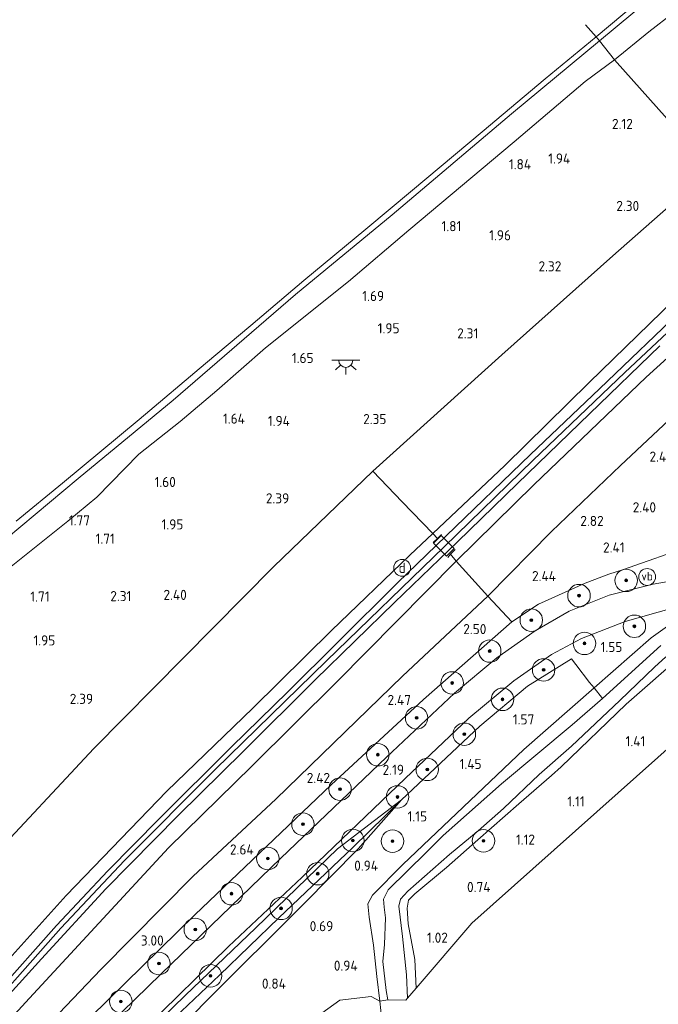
# Model space of a CAD drawing. Extents: x 130905 to 137824, y 412333 to 417928.
# Tile 167 of 256: x 134039 to 134152, y 414813 to 414988. Entities that reach past the tile are written whole.
import ezdxf
from ezdxf.enums import TextEntityAlignment as Align
from ezdxf.lldxf.tags import DXFTag

# ---------------------------------------------------------------- set-up
doc = ezdxf.new("R2010")
doc.units = 0
for name, color, linetype, lineweight in [('B-ME-GR-BOOM-S', 90, 'Continuous', 25), ('B-ME-GR-GRAS-GV', 60, 'Continuous', 13), ('B-ME-GW-TALUD_KRUIN-G', 90, 'Continuous', 18), ('B-ME-GW-TALUD_TEEN-G', 90, 'Continuous', 18), ('B-ME-IE-MEUBILAIR_DIJKPAAL-S', 7, 'Continuous', 25), ('B-ME-IE-MEUBILAIR_WEGMEUBILAIR-S', 7, 'Continuous', 25), ('B-ME-IE-TERREINAFSCHEIDING_DOORGANG-G', 210, 'Continuous', 18), ('B-ME-IE-TERREINAFSCHEIDING_KUNSTMATIG_HEKWERK-G', 20, 'IE-TERREINAFSCHEIDING-KUNSTMATIG', 18), ('B-ME-KG-GRENS_OPNAME-G', 210, 'KG-OPNAME', 18), ('B-ME-KL-ET_LS_OV_LICHTPUNT-S', 190, 'Continuous', 25), ('B-ME-OB-BEKLEDING_STEEN-GV', 30, 'Continuous', 18), ('B-ME-OB-OEVERVOORZIENING-G', 7, 'Continuous', 18), ('B-ME-OG-WATER_RIVIER-GV', 130, 'Continuous', 18), ('B-ME-OG-WATER_SLOOT-G', 120, 'Continuous', 18), ('B-ME-OG-WATER_SLOOT-GV', 120, 'Continuous', 18), ('B-ME-VH-VERHARDING_ASFALT-GV', 252, 'Continuous', 18), ('B-ME-VH-VERHARDING_ROOSTER-GV', 252, 'Continuous', 18), ('B-ME-WH-WINTERBED-G', 150, 'WH-WINTERBED', 18), ('X-XX-AL-HOOGTELABEL-S', 7, 'Continuous', 25)]:
    doc.layers.add(name, color=color, linetype=linetype, lineweight=lineweight)
doc.styles.add('NLCS-ISO', font='NLCS-ISO.ttf')
doc.styles.add('NLCS-ISO-ANNOTATIVE-T18', font='NLCS-ISO.ttf', dxfattribs={"height": 1.8})
doc.styles.get("Standard").update_dxf_attribs({"font": 'arial.ttf'})
doc.linetypes.add('IE-TERREINAFSCHEIDING-KUNSTMATIG', pattern='A,4,[82,NLCS.SHX,S=0.75,R=90,X=0,Y=0],4,-2', length=10)
tags = doc.linetypes.add('KG-OPNAME', pattern='A,5.5,-2,["O",Standard,S=1.8,R=0,X=-0.5,Y=-0.9],-2,5.5,-2,[5,NLCS.SHX,S=0.75,R=0,X=0,Y=0],-2', length=19).pattern_tags.tags
tags[6] = DXFTag(74, 10)
tags = doc.linetypes.add('WH-WINTERBED', pattern='A,6,-3.5,["WB",Standard,S=1.8,R=0,X=-1.5,Y=-0.9],-3.5,6,-3.5,6,-3.5,6,-3.5,6,-3.5', length=51).pattern_tags.tags
tags[6] = DXFTag(74, 10)

# ---------------------------------------------------------------- blocks, each defined once
blk = doc.blocks.new('SAL-HOOGTELABEL-SO')
at = {"color": 0, "linetype": 'ByBlock', "lineweight": -2, "style": 'NLCS-ISO-ANNOTATIVE-T18'}
blk.add_attdef('HOOGTE', text='', height=1.8, dxfattribs=at).set_placement((2.79, 0), align=Align.RIGHT)
blk = doc.blocks.new('SGR-BOOM_01-SO')
at = {"linetype": 'ByBlock', "lineweight": 18}
h = blk.add_hatch(color=0, dxfattribs=at)
h.dxf.hatch_style = 1
edge = h.paths.add_edge_path()
edge.add_arc((0, 0), 0.25, 0, 360)
at = {"color": 0, "linetype": 'ByBlock', "lineweight": 18}
for radius in [2, 0.25]:
    blk.add_circle((0, 0), radius, dxfattribs=at)
blk = doc.blocks.new('SKL-ET_OV_LICHTPUNT-SO')
at = {"color": 0, "linetype": 'ByBlock', "lineweight": 18}
for points in [[(-1.25, 0), (-2.5, 0)], [(1.25, 0), (2.5, 0)], [(-0.92, -0.85), (-1.83, -1.7)], [(0, -1.25), (0, -2.5)], [(0.92, -0.85), (1.83, -1.7)]]:
    blk.add_lwpolyline(points, dxfattribs=at)
blk.add_lwpolyline([(0, 0), (1.25, 0, -1), (-1.25, 0)], format="xyb", close=True, dxfattribs=at)
blk = doc.blocks.new('SIE-DIJKPAAL-SO')
at = {"color": 0, "linetype": 'ByBlock', "lineweight": 18}
blk.add_circle((0, 0), 1.5, dxfattribs=at)
at = {"color": 0, "linetype": 'ByBlock', "lineweight": 18, "style": 'NLCS-ISO'}
blk.add_text('d', height=1.8, dxfattribs=at).set_placement((0, 0), align=Align.MIDDLE_CENTER)
blk = doc.blocks.new('SIE-WEG_PAAL_VERKEERSBORD-SO')
at = {"color": 0, "linetype": 'ByBlock', "lineweight": 18}
blk.add_circle((0, 0), 1.5, dxfattribs=at)
at = {"color": 0, "linetype": 'ByBlock', "lineweight": 18, "style": 'NLCS-ISO'}
blk.add_text('vb', height=1.5, dxfattribs=at).set_placement((0, 0.13), align=Align.MIDDLE_CENTER)

msp = doc.modelspace()

# ---------------------------------------------------------------- linework, layer by layer
at = {"layer": 'B-ME-GR-GRAS-GV'}
for points in [[(134150.572, 414985.523, 1.683), (134144.466, 414980.546, 1.64), (134141.813, 414983.936, 1.14), (134159.947, 414999.074, 1.05), (134178.943, 415014.752, 1.113), (134182.441, 415010.47, 1.628), (134179.623, 415008.461, 1.639), (134163.908, 414995.912, 1.673)], [(134125.008, 414908.381, 6.236), (134112.19, 414896.285, 6.062), (134106.734, 414901.902, 4.287), (134101.53, 414907.36, 2.6), (134124.438, 414928.054, 2.491), (134144.178, 414945.71, 2.526), (134154.082, 414954.38, 2.587), (134161.714, 414961.434, 2.674), (134166.227, 414956.23, 4.472), (134170.232, 414951.608, 6.161), (134155.028, 414937.794, 6.219), (134139.994, 414923.157, 6.161)], [(134133.274, 414896.648, 2.795), (134121.945, 414885.174, 2.778), (134116.355, 414891.401, 6.075), (134130.141, 414904.983, 6.057), (134150.115, 414924.087, 6.095), (134174.74, 414946.399, 6.161), (134177.532, 414943.352, 4.586), (134180.175, 414940.258, 2.911), (134161.889, 414923.675, 2.805), (134145.549, 414908.388, 2.759)], [(134131.009, 414883.697, 2.358), (134126.227, 414880.579, 2.368), (134121.945, 414885.174, 2.778), (134133.274, 414896.648, 2.795), (134145.549, 414908.388, 2.759), (134161.889, 414923.675, 2.805), (134180.175, 414940.258, 2.911), (134185.266, 414934.401, 2.386), (134190.839, 414927.986, 1.911), (134199.179, 414918.627, 1.298), (134191.015, 414911.759, 1.168), (134178.934, 414901.904, 1.327), (134177.501, 414901.064, 1.398), (134171.503, 414899.452, 1.355), (134166.45, 414897.787, 1.434), (134163.924, 414896.648, 1.487), (134158.402, 414894.25, 1.781), (134145.945, 414889.834, 2.182), (134143.465, 414889.043, 2.274), (134139.307, 414887.462, 2.271)], [(133983.186, 414759.312, 6.349), (133978.972, 414753.193, 6.435), (133966.923, 414764.414, 2.551), (133974.145, 414773.205, 2.527), (133983.298, 414783.613, 2.529), (134002.436, 414805.099, 2.629), (134017.681, 414821.448, 2.652), (134032.925, 414837.797, 2.676), (134051.921, 414858.039, 2.734), (134067.882, 414874.195, 2.661), (134083.842, 414890.35, 2.587), (134101.53, 414907.36, 2.6), (134106.734, 414901.902, 4.287), (134112.19, 414896.285, 6.062), (134108.108, 414892.469, 6.236), (134094.147, 414879.025, 6.213), (134080.164, 414865.229, 6.168), (134064.914, 414850.469, 6.108), (134047.009, 414831.884, 6.106), (134031.448, 414814.679, 6.147), (134018.464, 414799.787, 6.205), (134002.198, 414781.248, 6.265), (133991.251, 414768.906, 6.198)], [(133994.658, 414755.474, 5.089), (133986.312, 414746.722, 5.385), (133983.004, 414749.467, 6.341), (133986.469, 414752.917, 6.3), (133991.885, 414759.151, 6.345), (133999.047, 414767.562, 6.324), (134013.592, 414784.478, 6.29), (134040.446, 414813.623, 6.101), (134065.19, 414840.399, 5.972), (134079.999, 414854.906, 5.955), (134095.148, 414869.928, 6.101), (134116.355, 414891.401, 6.075), (134121.945, 414885.174, 2.778), (134106.813, 414870.943, 2.646), (134084.282, 414849.052, 2.641), (134069.58, 414835.352, 2.943), (134053.221, 414818.782, 3.244), (134031.916, 414796.537, 3.964), (134010.396, 414774.044, 4.562)], [(134010.777, 414770.42, 4.502), (133987.755, 414745.462, 5.178), (133986.312, 414746.722, 5.385), (133994.658, 414755.474, 5.089), (134010.396, 414774.044, 4.562), (134031.916, 414796.537, 3.964), (134053.221, 414818.782, 3.244), (134069.58, 414835.352, 2.943), (134084.282, 414849.052, 2.641), (134106.813, 414870.943, 2.646), (134121.945, 414885.174, 2.778), (134126.227, 414880.579, 2.368), (134110.555, 414866.747, 2.253), (134094.128, 414851.591, 2.265), (134069.893, 414828.469, 2.79), (134045.08, 414804.141, 3.429), (134027.928, 414787.28, 3.966)], [(134119.151, 414826.962, 1.167), (134109.206, 414815.425, 1.212), (134108.97, 414820.492, 0.882), (134107.8, 414826.846, 0.808), (134107.598, 414829.637, 0.701), (134107.854, 414831.088, 0.626), (134109.009, 414832.189, 0.601), (134114.639, 414836.899, 0.462), (134120.178, 414841.824, 0.606), (134127.49, 414848.236, 0.775), (134133.29, 414853.262, 0.994), (134135.015, 414854.78, 1.115), (134146.576, 414865.929, 1.199), (134149.879, 414868.87, 1.243), (134158.09, 414876.002, 1.239), (134161.226, 414877.946, 1.237), (134169.226, 414878.219, 1.135), (134174.442, 414876.274, 1.176)], [(134104.185, 414813.359, -0.431), (134102.75, 414813.13, 0.981), (134102.224, 414817.518, 0.918), (134101.637, 414823.047, 0.731), (134100.847, 414828.073, 0.443), (134100.646, 414830.399, 0.781), (134101.451, 414831.975, 0.793), (134106.875, 414837.441, 0.987), (134128.352, 414857.854, 1.418), (134140.863, 414868.823, 1.502), (134142.387, 414866.931, -0.431), (134136.942, 414862.234, -0.431), (134124.389, 414851.75, -0.431), (134114.033, 414842.571, -0.431), (134111.06, 414839.59, -0.431), (134104.246, 414832.936, -0.431), (134103.42, 414831.271, -0.431), (134103.517, 414829.812, -0.431), (134103.792, 414827.921, -0.431), (134103.622, 414823.186, -0.431), (134103.281, 414820.142, -0.431), (134103.879, 414814.976, -0.431)], [(134032.936, 414774.542, 2.873), (134026.309, 414771.375, 3.836), (134038.347, 414783.182, 3.115), (134052.252, 414796.61, 2.702), (134062.985, 414807.041, 2.265), (134074.242, 414817.736, 1.915), (134084.827, 414827.949, 1.765), (134097.937, 414840.463, 1.365), (134106.601, 414848.938, 1.627), (134098.941, 414840.216, 1.378), (134089.176, 414830.345, 1.198), (134072.001, 414813.215, 1.161), (134053.172, 414793.916, 1.575), (134043.891, 414784.111, 1.858), (134037.02, 414777.599, 2.298)], [(134038.347, 414783.182, 3.115), (134026.309, 414771.375, 3.836), (134027.381, 414774.144, 4.021), (134030.515, 414777.629, 3.954), (134043.887, 414790.557, 3.435), (134057.313, 414803.563, 2.997), (134068.139, 414814.134, 2.577), (134080.704, 414826.17, 2.335), (134095.256, 414840.194, 2.052), (134106.601, 414848.938, 1.627), (134097.937, 414840.463, 1.365), (134084.827, 414827.949, 1.765), (134074.242, 414817.736, 1.915), (134062.985, 414807.041, 2.265), (134052.252, 414796.61, 2.702)], [(134100.427, 414805.241, 2.622), (134092.098, 414795.579, 1.203), (134090.48, 414796.076, 1.204), (134089.125, 414797.422, 1.224), (134087.848, 414800.703, 1.209), (134088.807, 414805.881, 1.145), (134091.372, 414810.196, 1.097), (134095.659, 414813.279, 1.094), (134101.208, 414813.933, 1.121), (134102.75, 414813.13, 0.981), (134103.136, 414809.791, 2.489), (134101.768, 414809.332, 2.483), (134100.701, 414808.226, 2.517), (134099.994, 414806.639, 2.538), (134100.239, 414805.786, 2.565)]]:
    msp.add_polyline3d(points, close=True, dxfattribs=at)
for points in [[(134037.194, 414890.454, 1.822), (134047.313, 414898.507, 1.676), (134052.423, 414902.747, 1.773), (134059.931, 414910.431, 1.827), (134067.27, 414916.226, 1.657), (134073.781, 414921.707, 1.724), (134082.425, 414929.337, 1.738), (134097.167, 414941.118, 1.686), (134107.898, 414950.231, 1.638), (134126.642, 414965.943, 1.615), (134139.255, 414976.722, 1.665), (134144.466, 414980.546, 1.64), (134150.572, 414985.523, 1.683), (134163.908, 414995.912, 1.673)], [(134195.505, 414992.638, 2.553), (134176.995, 414975.411, 2.575), (134167.813, 414967.046, 2.622), (134161.714, 414961.434, 2.674), (134154.082, 414954.38, 2.587), (134144.178, 414945.71, 2.526), (134124.438, 414928.054, 2.491), (134101.53, 414907.36, 2.6), (134083.842, 414890.35, 2.587), (134067.882, 414874.195, 2.661), (134051.921, 414858.039, 2.734), (134032.925, 414837.797, 2.676)], [(134028.675, 414889.004, 1.24), (134049.103, 414906.089, 1.265), (134065.994, 414919.993, 1.202), (134087.751, 414938.804, 1.24), (134104.938, 414952.971, 1.252), (134126.185, 414970.982, 1.152), (134141.813, 414983.936, 1.14), (134144.466, 414980.546, 1.64), (134139.255, 414976.722, 1.665), (134126.642, 414965.943, 1.615), (134107.898, 414950.231, 1.638), (134097.167, 414941.118, 1.686), (134082.425, 414929.337, 1.738), (134073.781, 414921.707, 1.724), (134067.27, 414916.226, 1.657), (134059.931, 414910.431, 1.827), (134052.423, 414902.747, 1.773), (134047.313, 414898.507, 1.676), (134037.194, 414890.454, 1.822)], [(134174.74, 414946.399, 6.161), (134150.115, 414924.087, 6.095), (134130.141, 414904.983, 6.057), (134116.355, 414891.401, 6.075), (134095.148, 414869.928, 6.101), (134079.999, 414854.906, 5.955), (134065.19, 414840.399, 5.972), (134040.446, 414813.623, 6.101), (134013.592, 414784.478, 6.29)], [(134031.448, 414814.679, 6.147), (134047.009, 414831.884, 6.106), (134064.914, 414850.469, 6.108), (134080.164, 414865.229, 6.168), (134094.147, 414879.025, 6.213), (134108.108, 414892.469, 6.236), (134112.19, 414896.285, 6.062), (134125.008, 414908.381, 6.236), (134139.994, 414923.157, 6.161), (134155.028, 414937.794, 6.219)], [(134157.319, 414936.845, 6.318), (134141.821, 414922.044, 6.318), (134129.541, 414910.377, 6.305), (134114.567, 414895.897, 6.343), (134105.892, 414887.502, 6.305), (134095.273, 414876.957, 6.305), (134086.406, 414868.151, 6.355), (134076.412, 414858.349, 6.293), (134063.599, 414845.586, 6.343), (134054.402, 414836.299, 6.343), (134045.286, 414826.569, 6.355), (134034.49, 414814.45, 6.33)], [(134031.168, 414808.066, 6.305), (134042.579, 414820.608, 6.28), (134054.07, 414833.106, 6.293), (134066.938, 414846.211, 6.293), (134078.444, 414857.545, 6.318), (134091.268, 414870.286, 6.305), (134105.355, 414884.034, 6.343), (134116.6, 414894.808, 6.318), (134127.253, 414905.171, 6.343), (134140.056, 414917.558, 6.33), (134152.551, 414929.704, 6.343)], [(134045.08, 414804.141, 3.429), (134069.893, 414828.469, 2.79), (134094.128, 414851.591, 2.265), (134110.555, 414866.747, 2.253), (134126.227, 414880.579, 2.368), (134131.009, 414883.697, 2.358), (134139.307, 414887.462, 2.271), (134143.465, 414889.043, 2.274), (134145.945, 414889.834, 2.182), (134158.402, 414894.25, 1.781)], [(134157.751, 414888.395, 1.989), (134151.388, 414887.289, 2.106), (134143.548, 414885.327, 2.138), (134136.452, 414882.478, 2.154), (134130.367, 414878.992, 2.207), (134123.541, 414874.172, 2.26), (134116.07, 414867.888, 2.193), (134103.935, 414856.485, 2.155), (134085.149, 414838.547, 2.342), (134063.873, 414817.978, 2.818), (134047.558, 414802.088, 3.302)], [(134061.119, 414808.36, 2.919), (134075.869, 414822.853, 2.464), (134088.954, 414835.19, 2.227), (134107.247, 414852.74, 2.097), (134118.572, 414863.451, 2.065), (134126.59, 414870.075, 2.035), (134133.283, 414874.767, 1.939), (134138.65, 414877.591, 1.849), (134146.368, 414880.634, 1.798), (134154.963, 414883.051, 1.665)], [(134156.398, 414881.609, 1.688), (134151.038, 414877.716, 1.579), (134140.863, 414868.823, 1.502), (134140.028, 414869.801, 1.515), (134137.647, 414872.998, 1.827), (134136.823, 414874.011, 1.815), (134129.003, 414869.13, 1.852), (134120.541, 414862.013, 1.79), (134106.601, 414848.938, 1.627), (134095.256, 414840.194, 2.052), (134080.704, 414826.17, 2.335), (134068.139, 414814.134, 2.577), (134057.313, 414803.563, 2.997)], [(134152.718, 414876.39, -0.431), (134142.387, 414866.931, -0.431), (134140.863, 414868.823, 1.502), (134151.038, 414877.716, 1.579), (134156.398, 414881.609, 1.688)], [(134158.09, 414876.002, 1.239), (134149.879, 414868.87, 1.243), (134146.576, 414865.929, 1.199), (134135.015, 414854.78, 1.115), (134133.29, 414853.262, 0.994), (134127.49, 414848.236, 0.775), (134120.178, 414841.824, 0.606), (134114.639, 414836.899, 0.462), (134109.009, 414832.189, 0.601), (134107.854, 414831.088, 0.626), (134107.598, 414829.637, 0.701), (134107.8, 414826.846, 0.808), (134108.97, 414820.492, 0.882), (134109.206, 414815.425, 1.212), (134107.688, 414813.664, -0.431), (134107.487, 414817.804, -0.431), (134106.783, 414824.586, -0.431), (134106.117, 414829.989, -0.431), (134106.444, 414831.267, -0.431), (134107.751, 414832.696, -0.431), (134115.132, 414839.183, -0.431), (134120.228, 414843.406, -0.431), (134124.731, 414847.388, -0.431), (134131.076, 414853.438, -0.431), (134136.853, 414858.461, -0.431), (134145.45, 414866.56, -0.431), (134151.578, 414872.53, -0.431), (134153.648, 414874.372, -0.431)], [(134053.172, 414793.916, 1.575), (134072.001, 414813.215, 1.161), (134089.176, 414830.345, 1.198), (134098.941, 414840.216, 1.378), (134106.601, 414848.938, 1.627), (134120.541, 414862.013, 1.79), (134129.003, 414869.13, 1.852), (134136.823, 414874.011, 1.815), (134137.647, 414872.998, 1.827), (134140.028, 414869.801, 1.515), (134140.863, 414868.823, 1.502), (134128.352, 414857.854, 1.418), (134106.875, 414837.441, 0.987), (134101.451, 414831.975, 0.793), (134100.646, 414830.399, 0.781), (134100.847, 414828.073, 0.443), (134101.637, 414823.047, 0.731), (134102.224, 414817.518, 0.918), (134102.75, 414813.13, 0.981), (134101.208, 414813.933, 1.121), (134095.659, 414813.279, 1.094), (134091.372, 414810.196, 1.097)]]:
    msp.add_polyline3d(points, dxfattribs=at)
at = {"layer": 'B-ME-GW-TALUD_KRUIN-G'}
for points in [[(134150.572, 414985.523, 1.683), (134163.908, 414995.912, 1.673), (134179.623, 415008.461, 1.639), (134182.441, 415010.47, 1.628)], [(134126.642, 414965.943, 1.615), (134139.255, 414976.722, 1.665), (134144.466, 414980.546, 1.64), (134150.572, 414985.523, 1.683)], [(134203.601, 414981.778, 6.148), (134198.742, 414977.664, 6.115), (134182.67, 414962.996, 6.141), (134170.232, 414951.608, 6.161), (134155.028, 414937.794, 6.219), (134139.994, 414923.157, 6.161), (134125.008, 414908.381, 6.236), (134112.19, 414896.285, 6.062), (134108.108, 414892.469, 6.236), (134094.147, 414879.025, 6.213), (134080.164, 414865.229, 6.168), (134064.914, 414850.469, 6.108), (134047.009, 414831.884, 6.106), (134031.448, 414814.679, 6.147), (134018.464, 414799.787, 6.205), (134002.198, 414781.248, 6.265), (133991.251, 414768.906, 6.198), (133983.186, 414759.312, 6.349), (133978.972, 414753.193, 6.435)], [(133957.599, 414716.444, 6.234), (133967.397, 414730.75, 6.207), (133983.004, 414749.467, 6.341), (133986.469, 414752.917, 6.3), (133991.885, 414759.151, 6.345), (133999.047, 414767.562, 6.324), (134013.592, 414784.478, 6.29), (134040.446, 414813.623, 6.101), (134065.19, 414840.399, 5.972), (134079.999, 414854.906, 5.955), (134095.148, 414869.928, 6.101), (134116.355, 414891.401, 6.075), (134130.141, 414904.983, 6.057), (134150.115, 414924.087, 6.095), (134174.74, 414946.399, 6.161), (134189.727, 414959.854, 6.142), (134208.051, 414975.817, 6.12)], [(134126.642, 414965.943, 1.615), (134107.898, 414950.231, 1.638), (134097.167, 414941.118, 1.686), (134082.425, 414929.337, 1.738), (134073.781, 414921.707, 1.724), (134067.27, 414916.226, 1.657), (134059.931, 414910.431, 1.827), (134052.423, 414902.747, 1.773), (134047.313, 414898.507, 1.676), (134037.194, 414890.454, 1.822), (134016.244, 414873.983, 1.788), (134003.644, 414863.954, 1.791), (133991.504, 414854.06, 1.759), (133970.526, 414836.703, 1.729), (133956.288, 414824.768, 1.803), (133948.248, 414817.664, 1.69), (133933.97, 414805.724, 1.785), (133926.814, 414800.324, 1.707)], [(134026.309, 414771.375, 3.836), (134027.381, 414774.144, 4.021), (134030.515, 414777.629, 3.954), (134043.887, 414790.557, 3.435), (134057.313, 414803.563, 2.997), (134068.139, 414814.134, 2.577), (134080.704, 414826.17, 2.335), (134095.256, 414840.194, 2.052), (134106.601, 414848.938, 1.627)]]:
    msp.add_polyline3d(points, dxfattribs=at)
at = {"layer": 'B-ME-GW-TALUD_TEEN-G'}
for points in [[(134101.53, 414907.36, 2.6), (134124.438, 414928.054, 2.491), (134144.178, 414945.71, 2.526), (134154.082, 414954.38, 2.587), (134161.714, 414961.434, 2.674), (134167.813, 414967.046, 2.622), (134176.995, 414975.411, 2.575), (134195.505, 414992.638, 2.553)], [(133994.658, 414755.474, 5.089), (134010.396, 414774.044, 4.562), (134031.916, 414796.537, 3.964), (134053.221, 414818.782, 3.244), (134069.58, 414835.352, 2.943), (134084.282, 414849.052, 2.641), (134106.813, 414870.943, 2.646), (134121.945, 414885.174, 2.778), (134133.274, 414896.648, 2.795), (134145.549, 414908.388, 2.759), (134161.889, 414923.675, 2.805), (134180.175, 414940.258, 2.911), (134199.799, 414957.536, 2.724), (134213.233, 414968.877, 2.693)], [(133943.681, 414735.455, 2.752), (133951.701, 414745.718, 2.539), (133960.642, 414756.703, 2.577), (133966.923, 414764.414, 2.551), (133974.145, 414773.205, 2.527), (133983.298, 414783.613, 2.529), (134002.436, 414805.099, 2.629), (134017.681, 414821.448, 2.652), (134032.925, 414837.797, 2.676), (134051.921, 414858.039, 2.734), (134067.882, 414874.195, 2.661), (134083.842, 414890.35, 2.587), (134101.53, 414907.36, 2.6)], [(134106.601, 414848.938, 1.627), (134098.941, 414840.216, 1.378), (134089.176, 414830.345, 1.198), (134072.001, 414813.215, 1.161), (134053.172, 414793.916, 1.575), (134043.891, 414784.111, 1.858)], [(134102.75, 414813.13, 0.981), (134101.208, 414813.933, 1.121), (134095.659, 414813.279, 1.094), (134091.372, 414810.196, 1.097), (134088.807, 414805.881, 1.145), (134087.848, 414800.703, 1.209), (134089.125, 414797.422, 1.224), (134090.48, 414796.076, 1.204), (134092.098, 414795.579, 1.203)]]:
    msp.add_polyline3d(points, dxfattribs=at)
at = {"layer": 'B-ME-IE-TERREINAFSCHEIDING_DOORGANG-G'}
for points in [[(134143.465, 414889.043, 2.274), (134139.307, 414887.462, 2.271)], [(134140.028, 414869.801, 1.515), (134137.647, 414872.998, 1.827)]]:
    msp.add_polyline3d(points, dxfattribs=at)
at = {"layer": 'B-ME-IE-TERREINAFSCHEIDING_KUNSTMATIG_HEKWERK-G'}
for points in [[(134141.813, 414983.936, 1.14), (134141.221, 414984.674, 1), (134139.322, 414986.801, 1)], [(134141.813, 414983.936, 1.14), (134144.466, 414980.546, 1.64), (134153.839, 414970.067, 2.162), (134158.096, 414965.4, 2.439)], [(134101.53, 414907.36, 2.6), (134106.734, 414901.902, 4.287), (134112.19, 414896.285, 6.062), (134113.002, 414895.41, 6.237), (134113.741, 414896.096, 6.262)], [(134113.002, 414895.41, 6.237), (134112.274, 414894.701, 6.262)], [(134143.465, 414889.043, 2.274), (134145.945, 414889.834, 2.182), (134158.402, 414894.25, 1.781), (134163.924, 414896.648, 1.487)], [(134114.836, 414892.051, 6.287), (134115.35, 414892.591, 6.287), (134116.144, 414893.424, 6.287)], [(134115.35, 414892.591, 6.287), (134116.355, 414891.401, 6.075), (134121.945, 414885.174, 2.778), (134126.227, 414880.579, 2.368)], [(134126.227, 414880.579, 2.368), (134131.009, 414883.697, 2.358), (134139.307, 414887.462, 2.271)], [(133983.004, 414749.467, 6.341), (133986.312, 414746.722, 5.385), (133987.755, 414745.462, 5.178), (134010.777, 414770.42, 4.502), (134027.928, 414787.28, 3.966), (134045.08, 414804.141, 3.429), (134069.893, 414828.469, 2.79), (134094.128, 414851.591, 2.265), (134110.555, 414866.747, 2.253), (134126.227, 414880.579, 2.368)], [(133994.933, 414738.731, 4.565), (134004.379, 414748.542, 4.215), (134017.632, 414762.641, 4.252), (134026.309, 414771.375, 3.836), (134038.347, 414783.182, 3.115), (134052.252, 414796.61, 2.702), (134062.985, 414807.041, 2.265), (134074.242, 414817.736, 1.915), (134084.827, 414827.949, 1.765), (134097.937, 414840.463, 1.365), (134106.601, 414848.938, 1.627), (134120.541, 414862.013, 1.79), (134129.003, 414869.13, 1.852), (134136.823, 414874.011, 1.815), (134137.647, 414872.998, 1.827)], [(134140.028, 414869.801, 1.515), (134140.863, 414868.823, 1.502), (134142.387, 414866.931, -0.431)]]:
    msp.add_polyline3d(points, dxfattribs=at)
at = {"layer": 'B-ME-KG-GRENS_OPNAME-G'}
msp.add_polyline3d([(134103.136, 414809.791, 2.489), (134102.75, 414813.13, 0.981), (134104.185, 414813.359, -0.431), (134107.364, 414813.288, -0.431), (134107.688, 414813.664, -0.431), (134109.206, 414815.425, 1.212), (134119.151, 414826.962, 1.167), (134174.442, 414876.274, 1.176), (134175.887, 414877.563, -0.157), (134176.96, 414878.52, -0.157), (134178.98, 414880.322, 1.357), (134183.616, 414884.457, 1.522), (134189.52, 414889.722, 1.484), (134191.271, 414891.283, 1.388), (134192.395, 414892.286, 0.97), (134193.604, 414893.364, 1.335), (134198.945, 414898.129, 1.3), (134239.306, 414934.15, 0.97)], dxfattribs=at)
at = {"layer": 'B-ME-OB-BEKLEDING_STEEN-GV'}
msp.add_polyline3d([(134159.947, 414999.074, 1.05), (134141.813, 414983.936, 1.14), (134141.221, 414984.674, 1), (134150.719, 414992.684, 1), (134158.772, 414999.367, 1), (134169.032, 415007.847, 1), (134178.313, 415015.549, 1), (134178.943, 415014.752, 1.113)], close=True, dxfattribs=at)
msp.add_polyline3d([(134038.091, 414898.495, 1), (134046.315, 414905.235, 1), (134059.976, 414916.599, 1), (134071.736, 414926.52, 1), (134079.8, 414933.294, 1), (134089.241, 414941.304, 1), (134100.263, 414950.425, 1), (134108.6, 414957.394, 1), (134120.975, 414967.738, 1), (134132.144, 414977.19, 1), (134141.221, 414984.674, 1), (134141.813, 414983.936, 1.14), (134126.185, 414970.982, 1.152), (134104.938, 414952.971, 1.252), (134087.751, 414938.804, 1.24), (134065.994, 414919.993, 1.202), (134049.103, 414906.089, 1.265), (134028.675, 414889.004, 1.24)], dxfattribs=at)
at = {"layer": 'B-ME-OB-OEVERVOORZIENING-G'}
msp.add_polyline3d([(134178.313, 415015.549, 1), (134169.032, 415007.847, 1), (134158.772, 414999.367, 1), (134150.719, 414992.684, 1), (134141.221, 414984.674, 1), (134132.144, 414977.19, 1), (134120.975, 414967.738, 1), (134108.6, 414957.394, 1), (134100.263, 414950.425, 1), (134089.241, 414941.304, 1), (134079.8, 414933.294, 1), (134071.736, 414926.52, 1), (134059.976, 414916.599, 1), (134046.315, 414905.235, 1), (134038.091, 414898.495, 1)], dxfattribs=at)
at = {"layer": 'B-ME-OG-WATER_RIVIER-GV'}
msp.add_polyline3d([(133855.779, 414856.087, 1), (134085.062, 415056.846, 1), (134123.717, 415087.32, 1), (134178.313, 415015.549, 1), (134169.032, 415007.847, 1), (134158.772, 414999.367, 1), (134150.719, 414992.684, 1), (134141.221, 414984.674, 1), (134132.144, 414977.19, 1), (134120.975, 414967.738, 1), (134108.6, 414957.394, 1), (134100.263, 414950.425, 1), (134089.241, 414941.304, 1), (134079.8, 414933.294, 1), (134071.736, 414926.52, 1), (134059.976, 414916.599, 1), (134046.315, 414905.235, 1), (134038.091, 414898.495, 1)], dxfattribs=at)
at = {"layer": 'B-ME-OG-WATER_SLOOT-G'}
for points in [[(134106.875, 414837.441, 0.987), (134128.352, 414857.854, 1.418), (134140.863, 414868.823, 1.502), (134151.038, 414877.716, 1.579), (134156.398, 414881.609, 1.688), (134158.926, 414882.327, 1.648), (134162.386, 414882.243, 1.632), (134163.27, 414881.642, 1.563), (134163.53, 414880.798, 1.368), (134162.998, 414878.946, 1.286), (134161.226, 414877.946, 1.237)], [(134161.226, 414877.946, 1.237), (134158.09, 414876.002, 1.239), (134149.879, 414868.87, 1.243), (134146.576, 414865.929, 1.199), (134135.015, 414854.78, 1.115), (134133.29, 414853.262, 0.994), (134127.49, 414848.236, 0.775), (134120.178, 414841.824, 0.606), (134114.639, 414836.899, 0.462), (134109.009, 414832.189, 0.601), (134107.854, 414831.088, 0.626), (134107.598, 414829.637, 0.701), (134107.8, 414826.846, 0.808), (134108.97, 414820.492, 0.882), (134109.206, 414815.425, 1.212)], [(134102.75, 414813.13, 0.981), (134102.224, 414817.518, 0.918), (134101.637, 414823.047, 0.731), (134100.847, 414828.073, 0.443), (134100.646, 414830.399, 0.781), (134101.451, 414831.975, 0.793), (134106.875, 414837.441, 0.987)]]:
    msp.add_polyline3d(points, dxfattribs=at)
at = {"layer": 'B-ME-OG-WATER_SLOOT-GV'}
msp.add_polyline3d([(134153.648, 414874.372, -0.431), (134151.578, 414872.53, -0.431), (134145.45, 414866.56, -0.431), (134136.853, 414858.461, -0.431), (134131.076, 414853.438, -0.431), (134124.731, 414847.388, -0.431), (134120.228, 414843.406, -0.431), (134115.132, 414839.183, -0.431), (134107.751, 414832.696, -0.431), (134106.444, 414831.267, -0.431), (134106.117, 414829.989, -0.431), (134106.783, 414824.586, -0.431), (134107.487, 414817.804, -0.431), (134107.688, 414813.664, -0.431), (134107.364, 414813.288, -0.431), (134104.185, 414813.359, -0.431), (134103.879, 414814.976, -0.431), (134103.281, 414820.142, -0.431), (134103.622, 414823.186, -0.431), (134103.792, 414827.921, -0.431), (134103.517, 414829.812, -0.431), (134103.42, 414831.271, -0.431), (134104.246, 414832.936, -0.431), (134111.06, 414839.59, -0.431), (134114.033, 414842.571, -0.431), (134124.389, 414851.75, -0.431), (134136.942, 414862.234, -0.431), (134142.387, 414866.931, -0.431), (134152.718, 414876.39, -0.431)], dxfattribs=at)
at = {"layer": 'B-ME-VH-VERHARDING_ASFALT-GV'}
for points in [[(134034.49, 414814.45, 6.33), (134045.286, 414826.569, 6.355), (134054.402, 414836.299, 6.343), (134063.599, 414845.586, 6.343), (134076.412, 414858.349, 6.293), (134086.406, 414868.151, 6.355), (134095.273, 414876.957, 6.305), (134105.892, 414887.502, 6.305), (134114.567, 414895.897, 6.343), (134129.541, 414910.377, 6.305), (134141.821, 414922.044, 6.318), (134157.319, 414936.845, 6.318)], [(134152.551, 414929.704, 6.343), (134140.056, 414917.558, 6.33), (134127.253, 414905.171, 6.343), (134116.6, 414894.808, 6.318), (134105.355, 414884.034, 6.343), (134091.268, 414870.286, 6.305), (134078.444, 414857.545, 6.318), (134066.938, 414846.211, 6.293), (134054.07, 414833.106, 6.293), (134042.579, 414820.608, 6.28), (134031.168, 414808.066, 6.305)], [(134047.558, 414802.088, 3.302), (134063.873, 414817.978, 2.818), (134085.149, 414838.547, 2.342), (134103.935, 414856.485, 2.155), (134116.07, 414867.888, 2.193), (134123.541, 414874.172, 2.26), (134130.367, 414878.992, 2.207), (134136.452, 414882.478, 2.154), (134143.548, 414885.327, 2.138), (134151.388, 414887.289, 2.106), (134157.751, 414888.395, 1.989)], [(134154.963, 414883.051, 1.665), (134146.368, 414880.634, 1.798), (134138.65, 414877.591, 1.849), (134133.283, 414874.767, 1.939), (134126.59, 414870.075, 2.035), (134118.572, 414863.451, 2.065), (134107.247, 414852.74, 2.097), (134088.954, 414835.19, 2.227), (134075.869, 414822.853, 2.464), (134061.119, 414808.36, 2.919)]]:
    msp.add_polyline3d(points, dxfattribs=at)
at = {"layer": 'B-ME-VH-VERHARDING_ROOSTER-GV'}
msp.add_polyline3d([(134115.972, 414893.653, 6.287), (134114.63, 414892.29, 6.237), (134112.309, 414894.575, 6.337), (134113.65, 414895.938, 6.287)], close=True, dxfattribs=at)
at = {"layer": 'B-ME-WH-WINTERBED-G'}
msp.add_polyline3d([(134205.944, 414978.64, 6.212), (134199.933, 414973.423, 6.227), (134185.063, 414960.521, 6.219), (134172.836, 414949.639, 6.23), (134161.418, 414939.1, 6.237), (134146.357, 414924.952, 6.182), (134130.05, 414909.326, 6.201), (134114.229, 414893.899, 6.156), (134093.272, 414873.653, 6.23), (134073.513, 414854.29, 6.233), (134057.381, 414838.144, 6.173), (134046.063, 414826.107, 6.216), (134029.232, 414807.111, 6.24), (134015.082, 414790.815, 6.288), (133999.006, 414772.212, 6.329), (133981.012, 414751.318, 6.325), (133980.307, 414750.475, 6.325), (133975.884, 414745.194, 6.378), (133967.198, 414735, 6.288), (133955.125, 414719.839, 6.16)], dxfattribs=at)

# ---------------------------------------------------------------- block references
at = {"layer": 'B-ME-GR-BOOM-S'}
for p in [(134146.579, 414887.956, 2.264), (134138.183, 414885.24, 2.314), (134129.702, 414880.882, 2.252), (134148.029, 414879.786, 1.798), (134139.166, 414876.749, 1.886), (134122.306, 414875.387, 2.376), (134131.894, 414872.03, 1.948), (134115.63, 414869.711, 2.364), (134124.567, 414866.797, 1.948), (134109.309, 414863.501, 2.314), (134117.789, 414860.585, 1.973), (134102.418, 414856.947, 2.276), (134111.206, 414854.329, 2.01), (134095.686, 414850.815, 2.326), (134105.907, 414849.433, 1.973), (134089.091, 414844.581, 2.376), (134097.959, 414841.689, 1.873), (134105.025, 414841.577, 1.302), (134121.2, 414841.628, 0.776), (134082.861, 414838.473, 2.564), (134091.717, 414835.776, 1.798), (134076.391, 414832.217, 2.676), (134085.202, 414829.61, 2.11), (134069.945, 414825.858, 2.814), (134063.486, 414819.807, 3.089), (134072.66, 414817.612, 2.423), (134056.699, 414813.048, 3.302)]:
    msp.add_blockref('SGR-BOOM_01-SO', p, dxfattribs=at)
at = {"layer": 'B-ME-IE-MEUBILAIR_DIJKPAAL-S'}
msp.add_blockref('SIE-DIJKPAAL-SO', (134106.737, 414890.178, 6.279), dxfattribs=at)
at = {"layer": 'B-ME-IE-MEUBILAIR_WEGMEUBILAIR-S'}
msp.add_blockref('SIE-WEG_PAAL_VERKEERSBORD-SO', (134150.294, 414888.571, 2.314), dxfattribs=at)
at = {"layer": 'B-ME-KL-ET_LS_OV_LICHTPUNT-S'}
msp.add_blockref('SKL-ET_OV_LICHTPUNT-SO', (134096.706, 414927.105, 1.952), dxfattribs=at)
at = {"layer": 'X-XX-AL-HOOGTELABEL-S'}
for p, values in [((134144.969, 414968.259, 2.124), {'HOOGTE': '2.12'}), ((134133.835, 414962.103, 1.939), {'HOOGTE': '1.94'}), ((134126.873, 414961.089, 1.837), {'HOOGTE': '1.84'}), ((134146.092, 414953.674, 2.302), {'HOOGTE': '2.30'}), ((134114.465, 414950.071, 1.812), {'HOOGTE': '1.81'}), ((134123.288, 414948.456, 1.961), {'HOOGTE': '1.96'}), ((134132.252, 414942.928, 2.324), {'HOOGTE': '2.32'}), ((134100.738, 414937.646, 1.687), {'HOOGTE': '1.69'}), ((134103.479, 414931.908, 1.949), {'HOOGTE': '1.95'}), ((134117.475, 414931.002, 2.312), {'HOOGTE': '2.31'}), ((134088.193, 414926.616, 1.65), {'HOOGTE': '1.65'}), ((134075.978, 414915.838, 1.637), {'HOOGTE': '1.64'}), ((134083.977, 414915.43, 1.936), {'HOOGTE': '1.94'}), ((134101.145, 414915.753, 2.35), {'HOOGTE': '2.35'}), ((134152.163, 414909.073, 2.489), {'HOOGTE': '2.49'}), ((134063.696, 414904.569, 1.6), {'HOOGTE': '1.60'}), ((134083.865, 414901.652, 2.387), {'HOOGTE': '2.39'}), ((134149.087, 414900.054, 2.404), {'HOOGTE': '2.40'}), ((134048.44, 414897.729, 1.774), {'HOOGTE': '1.77'}), ((134065.04, 414897.015, 1.949), {'HOOGTE': '1.95'}), ((134139.775, 414897.633, 2.824), {'HOOGTE': '2.82'}), ((134052.859, 414894.48, 1.712), {'HOOGTE': '1.71'}), ((134143.495, 414892.911, 2.412), {'HOOGTE': '2.41'}), ((134131.297, 414887.823, 2.437), {'HOOGTE': '2.44'}), ((134041.258, 414884.182, 1.712), {'HOOGTE': '1.71'}), ((134055.796, 414884.259, 2.312), {'HOOGTE': '2.31'}), ((134065.648, 414884.482, 2.4), {'HOOGTE': '2.40'}), ((134118.918, 414878.39, 2.5), {'HOOGTE': '2.50'}), ((134042.262, 414876.377, 1.949), {'HOOGTE': '1.95'}), ((134143.103, 414875.212, 1.55), {'HOOGTE': '1.55'}), ((134048.986, 414865.982, 2.387), {'HOOGTE': '2.39'}), ((134105.511, 414865.784, 2.474), {'HOOGTE': '2.47'}), ((134127.439, 414862.326, 1.574), {'HOOGTE': '1.57'}), ((134147.178, 414858.45, 1.412), {'HOOGTE': '1.41'}), ((134104.275, 414853.36, 2.19), {'HOOGTE': '2.19'}), ((134118.066, 414854.407, 1.45), {'HOOGTE': '1.45'}), ((134091.116, 414851.909, 2.424), {'HOOGTE': '2.42'}), ((134136.406, 414847.737, 1.112), {'HOOGTE': '1.11'}), ((134108.378, 414845.073, 1.15), {'HOOGTE': '1.15'}), ((134127.559, 414840.945, 1.124), {'HOOGTE': '1.12'}), ((134077.538, 414839.188, 2.637), {'HOOGTE': '2.64'}), ((134099.658, 414836.312, 0.937), {'HOOGTE': '0.94'}), ((134119.657, 414832.51, 0.737), {'HOOGTE': '0.74'}), ((134091.692, 414825.546, 0.687), {'HOOGTE': '0.69'}), ((134112.08, 414823.497, 1.024), {'HOOGTE': '1.02'}), ((134061.542, 414822.993, 3), {'HOOGTE': '3.00'}), ((134096.028, 414818.523, 0.937), {'HOOGTE': '0.94'}), ((134083.277, 414815.327, 0.837), {'HOOGTE': '0.84'})]:
    msp.add_blockref('SAL-HOOGTELABEL-SO', p, dxfattribs=at).add_auto_attribs(values)

doc.saveas('drawing.dxf')
